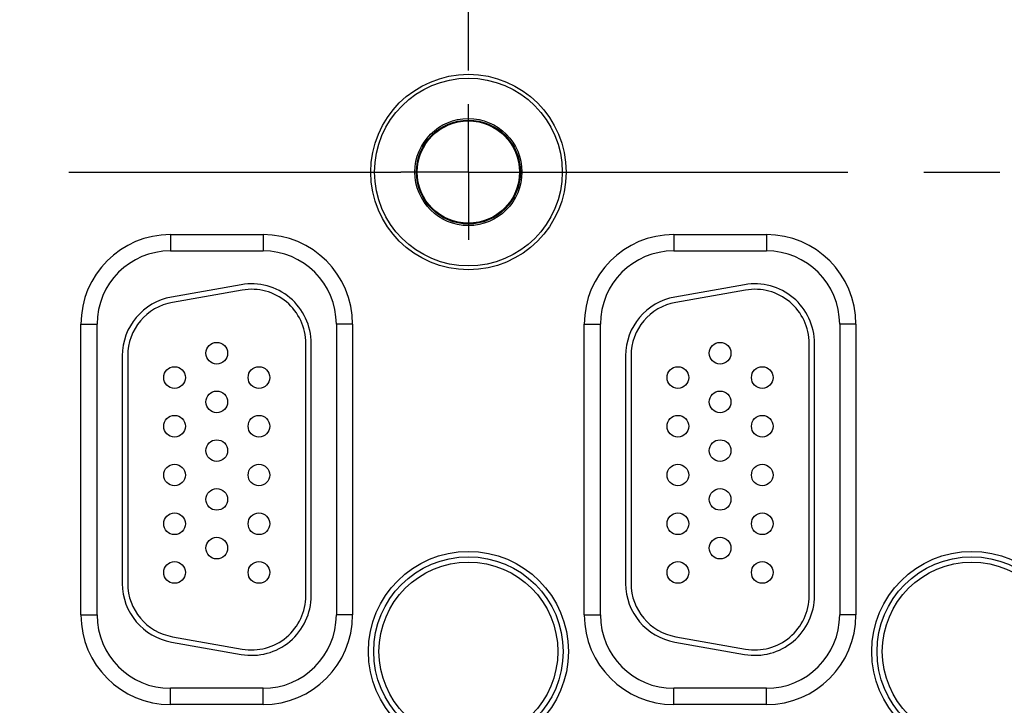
# Model space of a CAD drawing. Header units: inches. Extents: x 0 to 34, y 0 to 22.
# Tile 30 of 118: x 11.9 to 13.7, y 15 to 16.3. Entities that reach past the tile are written whole.
import ezdxf

# ---------------------------------------------------------------- set-up
doc = ezdxf.new("R2010")
doc.units = ezdxf.units.IN
doc.header["$LTSCALE"] = 1.87
doc.header["$MEASUREMENT"] = 0
doc.linetypes.add('CENTER', pattern=[0.6, 0.375, -0.075, 0.075, -0.075])
doc.layers.get('0').update_dxf_attribs({"linetype": 'CONTINUOUS'})
doc.layers.add('02___PRT_ALL_AXES', color=7, linetype='CONTINUOUS')
doc.layers.add('DIMENSIONS', color=7, linetype='CONTINUOUS')
doc.styles.get("Standard").update_dxf_attribs({"font": 'txt', "width": 0.8})
doc.dimstyles.new('DIMSTYLE_1', dxfattribs={"dimtxt": 0.125, "dimasz": 0.18, "dimexe": 0.18, "dimexo": 0.0625, "dimgap": 0.09, "dimtad": 0, "dimtih": 1, "dimtoh": 1, "dimzin": 4, "dimdsep": 46, "dimtxsty": 'STANDARD', "dimblk": '_FILLED', "dimblk1": '_FILLED', "dimblk2": '_FILLED', "dimcen": 0.09, "dimadec": 0, "dimazin": 0, "dimtp": 0.01, "dimtm": 0.01, "dimtfac": 1, "dimtofl": 0, "dimtmove": 0, "dimatfit": 3, "dimldrblk": '_FILLED', "dimfxl": 1, "dimtolj": 1, "dimtzin": 4, "dimarcsym": 0})

# ---------------------------------------------------------------- blocks, each defined once
blk = doc.blocks.new('*D13')
at = {"layer": 'DIMENSIONS', "color": 2, "linetype": 'CONTINUOUS'}
blk.add_line((12.69, 16.2021), (12.69, 18.551), dxfattribs=at)
at = {"layer": 'DIMENSIONS', "color": 2, "linetype": 'CONTINUOUS', "insert": (12.6275, 18.6135), "char_height": 0.125, "width": 1.225, "attachment_point": 1, "rotation": 90, "line_spacing_factor": 0.9}
blk.add_mtext('6.99{\\Ftxt.shx;\\W1.000000;\\H0.125000; }[177.6]', dxfattribs=at)
blk = doc.blocks.new('_FILLED')
at = {"color": 0, "linetype": 'BYBLOCK'}
blk.add_solid([(0, 0), (-1, 0.174), (-1, -0.174)], dxfattribs=at)
blk = doc.blocks.new('*D14')
at = {"layer": 'DIMENSIONS', "color": 2, "linetype": 'CONTINUOUS'}
blk.add_line((16.41, 16.2021), (16.41, 18.551), dxfattribs=at)
at = {"layer": 'DIMENSIONS', "color": 2, "linetype": 'CONTINUOUS', "insert": (16.3475, 18.6135), "char_height": 0.125, "width": 1.325, "attachment_point": 1, "rotation": 90, "line_spacing_factor": 0.9}
blk.add_mtext('10.71{\\Ftxt.shx;\\W1.000000;\\H0.125000; }[272.1]', dxfattribs=at)

msp = doc.modelspace()

# ---------------------------------------------------------------- linework, layer by layer
at = {"color": 7, "linetype": 'CONTINUOUS'}
for p, q in [((12.1395, 15.8991), (12.3105, 15.8991)), ((12.1395, 15.8991), (12.1395, 15.8691)), ((12.3105, 15.8991), (12.3105, 15.8691)), ((13.0695, 15.8991), (13.2405, 15.8991)), ((13.0695, 15.8991), (13.0695, 15.8691)), ((13.2405, 15.8991), (13.2405, 15.8691)), ((12.1395, 15.8691), (12.3105, 15.8691)), ((13.0695, 15.8691), (13.2405, 15.8691)), ((12.2704, 15.8064), (12.1414, 15.7836)), ((12.2722, 15.7965), (12.1432, 15.7738)), ((13.2004, 15.8064), (13.0714, 15.7836)), ((13.2022, 15.7965), (13.0732, 15.7738)), ((11.974, 15.7335), (12.004, 15.7335)), ((11.974, 15.1965), (11.974, 15.7335)), ((12.004, 15.1965), (12.004, 15.7335)), ((12.4761, 15.7335), (12.4461, 15.7335)), ((12.4461, 15.7335), (12.4461, 15.1965)), ((12.4761, 15.7335), (12.4761, 15.1965)), ((12.904, 15.7335), (12.934, 15.7335)), ((12.904, 15.1965), (12.904, 15.7335)), ((12.934, 15.1965), (12.934, 15.7335)), ((13.4061, 15.7335), (13.3761, 15.7335)), ((13.3761, 15.7335), (13.3761, 15.1965)), ((13.4061, 15.7335), (13.4061, 15.1965)), ((12.3895, 15.232), (12.3895, 15.698)), ((12.3995, 15.232), (12.3995, 15.698)), ((13.3195, 15.232), (13.3195, 15.698)), ((13.3295, 15.232), (13.3295, 15.698)), ((12.0505, 15.6753), (12.0505, 15.2548)), ((12.0605, 15.6753), (12.0605, 15.2548)), ((12.9805, 15.6753), (12.9805, 15.2548)), ((12.9905, 15.6753), (12.9905, 15.2548)), ((11.974, 15.1965), (12.004, 15.1965)), ((12.4761, 15.1965), (12.4461, 15.1965)), ((12.904, 15.1965), (12.934, 15.1965)), ((13.4061, 15.1965), (13.3761, 15.1965)), ((12.1432, 15.1563), (12.2722, 15.1336)), ((13.0732, 15.1563), (13.2022, 15.1336)), ((12.1414, 15.1465), (12.2704, 15.1237)), ((13.0714, 15.1465), (13.2004, 15.1237)), ((12.3105, 15.061), (12.1395, 15.061)), ((12.1395, 15.031), (12.1395, 15.061)), ((12.3105, 15.031), (12.3105, 15.061)), ((13.2405, 15.061), (13.0695, 15.061)), ((13.0695, 15.031), (13.0695, 15.061)), ((13.2405, 15.031), (13.2405, 15.061)), ((12.3105, 15.031), (12.1395, 15.031)), ((13.2405, 15.031), (13.0695, 15.031))]:
    msp.add_line(p, q, dxfattribs=at)
for centre, radius in [((12.69, 16.0145), 0.1805), ((12.69, 16.0145), 0.1734), ((12.69, 16.0145), 0.0989), ((12.69, 16.0145), 0.096), ((12.69, 16.0145), 0.0945), ((12.225, 15.68), 0.02), ((13.155, 15.68), 0.02), ((12.147, 15.635), 0.02), ((12.303, 15.635), 0.02), ((13.077, 15.635), 0.02), ((13.233, 15.635), 0.02), ((12.225, 15.59), 0.02), ((13.155, 15.59), 0.02), ((12.147, 15.545), 0.02), ((12.303, 15.545), 0.02), ((13.077, 15.545), 0.02), ((13.233, 15.545), 0.02), ((12.225, 15.5), 0.02), ((13.155, 15.5), 0.02), ((12.147, 15.455), 0.02), ((12.303, 15.455), 0.02), ((13.077, 15.455), 0.02), ((13.233, 15.455), 0.02), ((12.225, 15.41), 0.02), ((13.155, 15.41), 0.02), ((12.147, 15.365), 0.02), ((12.303, 15.365), 0.02), ((13.077, 15.365), 0.02), ((13.233, 15.365), 0.02), ((12.225, 15.32), 0.02), ((13.155, 15.32), 0.02), ((12.69, 15.129), 0.1848), ((12.69, 15.129), 0.175), ((13.62, 15.129), 0.1848), ((13.62, 15.129), 0.175), ((12.147, 15.275), 0.02), ((12.303, 15.275), 0.02), ((12.69, 15.129), 0.1652), ((13.077, 15.275), 0.02), ((13.233, 15.275), 0.02), ((13.62, 15.129), 0.1652)]:
    msp.add_circle(centre, radius, dxfattribs=at)
for centre, radius, start, end in [((12.1395, 15.7335), 0.1655, 90, 180), ((12.3105, 15.7335), 0.1655, 0, 90), ((13.0695, 15.7335), 0.1655, 90, 180), ((13.2405, 15.7335), 0.1655, 0, 90), ((12.1395, 15.7335), 0.1355, 90, 180), ((12.3105, 15.7335), 0.1355, 0, 90), ((13.0695, 15.7335), 0.1355, 90, 180), ((13.2405, 15.7335), 0.1355, 0, 90), ((12.2895, 15.698), 0.11, 0, 100), ((12.2895, 15.698), 0.1, 0, 100), ((13.2195, 15.698), 0.11, 0, 100), ((13.2195, 15.698), 0.1, 0, 100), ((12.1605, 15.6753), 0.11, 100, 180), ((12.1605, 15.6753), 0.1, 100, 180), ((13.0905, 15.6753), 0.11, 100, 180), ((13.0905, 15.6753), 0.1, 100, 180), ((12.1605, 15.2548), 0.11, 180, 260), ((12.1605, 15.2548), 0.1, 180, 260), ((13.0905, 15.2548), 0.11, 180, 260), ((13.0905, 15.2548), 0.1, 180, 260), ((12.2895, 15.232), 0.11, 260, 360), ((12.2895, 15.232), 0.1, 260, 360), ((13.2195, 15.232), 0.11, 260, 360), ((13.2195, 15.232), 0.1, 260, 360), ((12.1395, 15.1965), 0.1655, 180, 270), ((12.1395, 15.1965), 0.1355, 180, 270), ((12.3105, 15.1965), 0.1655, 270, 360), ((12.3105, 15.1965), 0.1355, 270, 360), ((13.0695, 15.1965), 0.1655, 180, 270), ((13.0695, 15.1965), 0.1355, 180, 270), ((13.2405, 15.1965), 0.1655, 270, 360), ((13.2405, 15.1965), 0.1355, 270, 360)]:
    msp.add_arc(centre, radius, start, end, dxfattribs=at)
at = {"layer": '02___PRT_ALL_AXES', "color": 7, "linetype": 'CENTER'}
for p, q in [((12.69, 16.0145), (12.69, 16.1396)), ((10.83, 16.0145), (12.5649, 16.0145)), ((12.69, 16.0145), (12.5649, 16.0145)), ((12.69, 16.0145), (16.2849, 16.0145)), ((12.69, 16.0145), (12.69, 15.8894))]:
    msp.add_line(p, q, dxfattribs=at)

# ---------------------------------------------------------------- dimensions: what is measured, and where the dimension line sits
at = {"layer": 'DIMENSIONS', "color": 2, "linetype": 'CONTINUOUS'}
for feature_location, picture, middle in [((16.41, 16.2021), '*D14', (16.41, 19.276)), ((12.69, 16.2021), '*D13', (12.69, 19.226))]:
    dim = msp.add_ordinate_dim(feature_location=feature_location, offset=(0, 2.3489), dtype=1, origin=(5.6991, 16.1396), dimstyle='DIMSTYLE_1', dxfattribs=at)
    dim.commit()
    dim.dimension.update_dxf_attribs({"geometry": picture, "text_midpoint": middle})

doc.saveas('drawing.dxf')
